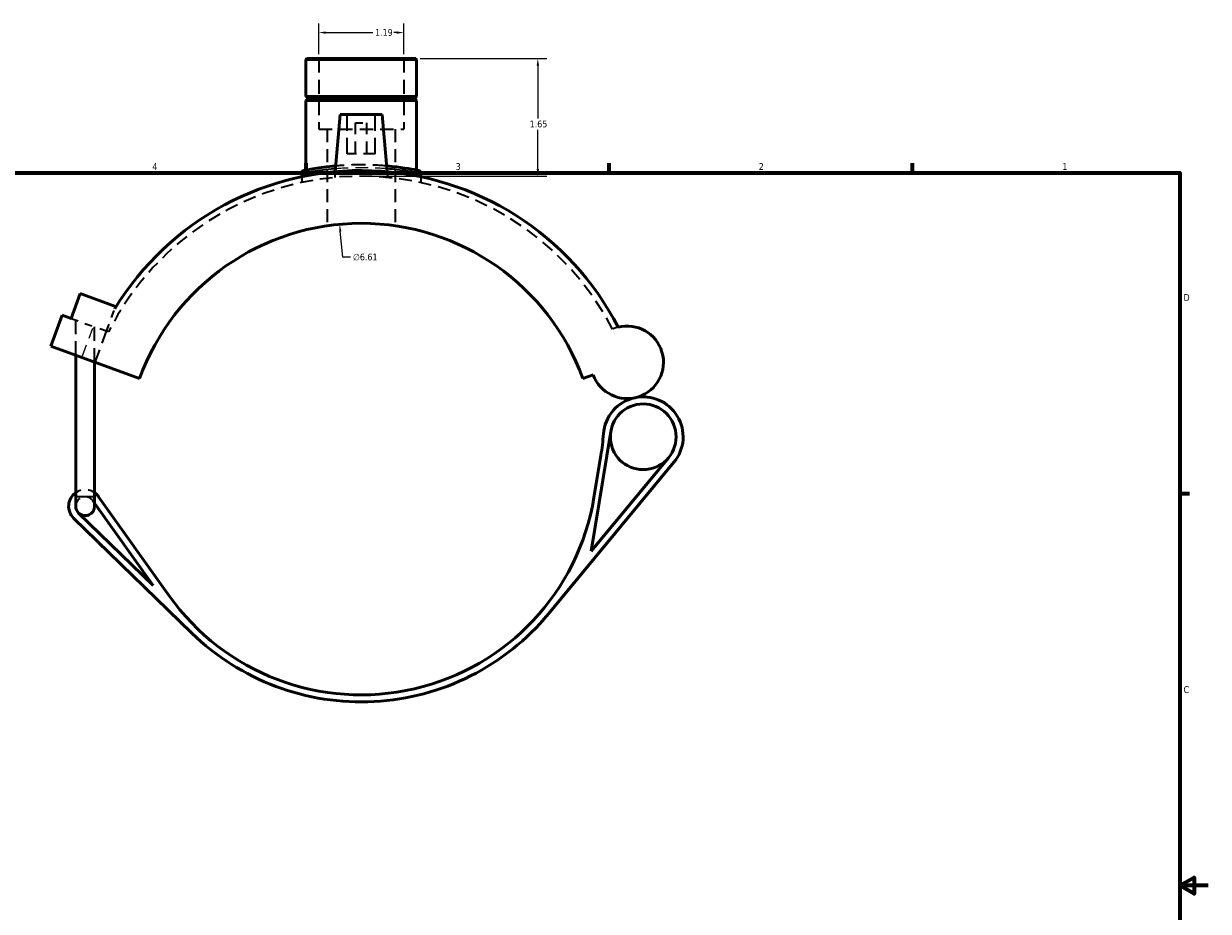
# Model space of a CAD drawing. Header units: inches. Extents: x -0.9 to 57.3, y -1.4 to 46.3.
# Tile 4 of 7: x 17.3 to 33.9, y 10.6 to 23.1. Entities that reach past the tile are written whole.
import ezdxf

# ---------------------------------------------------------------- set-up
doc = ezdxf.new("R2010")
doc.units = ezdxf.units.IN
doc.header["$MEASUREMENT"] = 0
doc.linetypes.add('DASHED', pattern=[0.2067, 0.1654, -0.0413])
for name, color, linetype, lineweight in [('Border (ANSI)', 7, 'Continuous', 70), ('Dimension (ANSI)', 7, 'Continuous', 25), ('Hidden (ANSI)', 7, 'DASHED', 35), ('Hidden Narrow (ANSI)', 7, 'DASHED', 25), ('Visible (ANSI)', 7, 'Continuous', 50), ('Visible Narrow (ANSI)', 7, 'Continuous', 35)]:
    doc.layers.add(name, color=color, linetype=linetype, lineweight=lineweight)
doc.styles.add('Note Text (ANSI)', font='tahoma.ttf')
doc.dimstyles.new('Default (ANSI)', dxfattribs={"dimtxt": 0.094488, "dimasz": 0.098425, "dimexe": 0.125, "dimexo": 0.0625, "dimgap": 0.031496, "dimtad": 0, "dimtih": 1, "dimtoh": 1, "dimrnd": 1e-08, "dimzin": 4, "dimdsep": 46, "dimtxsty": 'Note Text (ANSI)', "dimcen": 0.09, "dimdle": 0.393701, "dimclrd": 256, "dimclre": 256, "dimclrt": 5, "dimadec": 0, "dimazin": 1, "dimtfac": 1, "dimtofl": 0, "dimtmove": 0, "dimatfit": 3, "dimfxl": 1, "dimtolj": 1, "dimtzin": 4, "dimlwd": -1, "dimlwe": -1, "dimarcsym": 0})

# ---------------------------------------------------------------- blocks, each defined once
blk = doc.blocks.new('Borders Default Border')
at = {"layer": 'Border (ANSI)'}
for p, q in [((21.25, 21), (21.25, 21.134)), ((25.5, 21), (25.5, 21.134)), ((29.75, 21), (29.75, 21.134)), ((33.5, 16.5), (33.634, 16.5))]:
    blk.add_line(p, q, dxfattribs=at)
at = {"layer": 'Border (ANSI)', "flags": 128}
for points in [[(0.5, 1), (0.5, 21), (33.5, 21), (33.5, 1), (0.5, 1)], [(33.9, 11), (33.5, 11), (33.7, 11.115), (33.7, 10.885), (33.5, 11)]]:
    blk.add_lwpolyline(points, dxfattribs=at)
at = {"layer": 'Border (ANSI)', "color": 5, "true_color": 0x0000ff, "char_height": 0.0945, "attachment_point": 7, "style": 'Note Text (ANSI)'}
for s, insert in [('4', (19.092, 21.04)), ('3', (23.346, 21.038)), ('2', (27.596, 21.04)), ('1', (31.854, 21.04)), ('D', (33.553, 19.203)), ('C', (33.552, 13.701))]:
    blk.add_mtext(s, dxfattribs=dict(at, insert=insert))
blk = doc.blocks.new('*D6')
at = {"layer": 'Defpoints', "color": 0, "transparency": 16777216}
for p in [(22.785, 22.602), (22, 20.952), (24.498, 20.952)]:
    blk.add_point(p, dxfattribs=at)
at = {"layer": 'Dimension (ANSI)', "transparency": 16777216}
for p, q in [((22.848, 22.602), (24.623, 22.602)), ((24.498, 22.503), (24.498, 21.762)), ((24.498, 21.05), (24.498, 21.601)), ((22.062, 20.952), (24.623, 20.952))]:
    blk.add_line(p, q, dxfattribs=at)
for points in [[(24.482, 22.503), (24.515, 22.503), (24.498, 22.602)], [(24.482, 21.05), (24.515, 21.05), (24.498, 20.952)]]:
    blk.add_solid(points, dxfattribs=at)
at = {"layer": 'Dimension (ANSI)', "color": 5, "transparency": 16777216, "insert": (24.383, 21.731), "char_height": 0.0945, "attachment_point": 1, "style": 'Note Text (ANSI)'}
blk.add_mtext('\\A1;1.65', dxfattribs=at)
blk = doc.blocks.new('*D7')
at = {"layer": 'Defpoints', "color": 0, "transparency": 16777216}
for p in [(22.618, 22.966), (21.426, 22.602), (22.618, 22.602)]:
    blk.add_point(p, dxfattribs=at)
at = {"layer": 'Dimension (ANSI)', "transparency": 16777216}
for p, q in [((21.426, 22.664), (21.426, 23.091)), ((22.618, 22.664), (22.618, 23.091)), ((21.524, 22.966), (22.183, 22.966)), ((22.52, 22.966), (22.479, 22.966))]:
    blk.add_line(p, q, dxfattribs=at)
for points in [[(21.524, 22.982), (21.524, 22.949), (21.426, 22.966)], [(22.52, 22.982), (22.52, 22.949), (22.618, 22.966)]]:
    blk.add_solid(points, dxfattribs=at)
at = {"layer": 'Dimension (ANSI)', "color": 5, "transparency": 16777216, "insert": (22.215, 23.015), "char_height": 0.0945, "attachment_point": 1, "style": 'Note Text (ANSI)'}
blk.add_mtext('\\A1;1.19', dxfattribs=at)
blk = doc.blocks.new('*D8')
at = {"layer": 'Defpoints', "color": 0, "transparency": 16777216}
for p in [(21.719, 20.276), (22.325, 13.69)]:
    blk.add_point(p, dxfattribs=at)
at = {"layer": 'Dimension (ANSI)', "transparency": 16777216}
for p, q in [((21.762, 19.814), (21.728, 20.178)), ((21.873, 19.814), (21.762, 19.814))]:
    blk.add_line(p, q, dxfattribs=at)
blk.add_solid([(21.744, 20.18), (21.712, 20.177), (21.719, 20.276)], dxfattribs=at)
at = {"layer": 'Dimension (ANSI)', "color": 5, "transparency": 16777216, "insert": (21.905, 19.865), "char_height": 0.0945, "attachment_point": 1, "style": 'Note Text (ANSI)'}
blk.add_mtext('\\A1;∅6.61', dxfattribs=at)

msp = doc.modelspace()

# ---------------------------------------------------------------- linework, layer by layer
at = {"layer": 'Hidden (ANSI)', "ltscale": 1.197388}
for p, q in [((21.4259, 22.6016), (21.4259, 21.6116)), ((22.6184, 22.6016), (22.6184, 21.6116))]:
    msp.add_line(p, q, dxfattribs=at)
at = {"layer": 'Hidden (ANSI)', "ltscale": 1.333288}
for p, q in [((21.8253, 21.2666), (21.8253, 21.8178)), ((22.219, 21.2666), (22.219, 21.8178))]:
    msp.add_line(p, q, dxfattribs=at)
at = {"layer": 'Hidden (ANSI)', "ltscale": 1.132842}
msp.add_line((21.4259, 21.6116), (22.6184, 21.6116), dxfattribs=at)
at = {"layer": 'Hidden (ANSI)', "ltscale": 1.093373}
for p, q in [((21.5451, 21.6116), (21.5451, 20.2556)), ((22.4992, 21.6116), (22.4992, 20.2556))]:
    msp.add_line(p, q, dxfattribs=at)
at = {"layer": 'Hidden (ANSI)', "ltscale": 0.471064}
msp.add_line((21.9434, 21.6997), (22.1009, 21.6997), dxfattribs=at)
at = {"layer": 'Hidden (ANSI)', "ltscale": 1.047583}
for p, q in [((21.9434, 21.2666), (21.9434, 21.6997)), ((22.1009, 21.2666), (22.1009, 21.6997))]:
    msp.add_line(p, q, dxfattribs=at)
at = {"layer": 'Hidden (ANSI)', "ltscale": 0.997297}
msp.add_line((22.219, 21.2666), (21.8253, 21.2666), dxfattribs=at)
at = {"layer": 'Hidden (ANSI)', "ltscale": 0.154466}
for p, q in [((21.1874, 20.944), (21.1874, 20.8628)), ((22.8569, 20.944), (22.8569, 20.8628))]:
    msp.add_line(p, q, dxfattribs=at)
at = {"layer": 'Hidden (ANSI)', "ltscale": 0.153544}
for p, q in [((21.6566, 21.0145), (21.6496, 20.9341)), ((22.3877, 21.0145), (22.3947, 20.9341))]:
    msp.add_line(p, q, dxfattribs=at)
at = {"layer": 'Hidden (ANSI)', "ltscale": 0.6298}
msp.add_line((17.9541, 18.9565), (18.2649, 18.8434), dxfattribs=at)
at = {"layer": 'Hidden (ANSI)', "ltscale": 0.63734}
msp.add_line((18.4513, 18.7755), (18.5658, 19.09), dxfattribs=at)
at = {"layer": 'Hidden (ANSI)', "ltscale": 1.191838}
for p, q in [((18.0181, 18.4405), (18.0181, 18.9332)), ((18.2827, 18.3442), (18.2827, 18.8369))]:
    msp.add_line(p, q, dxfattribs=at)
at = {"layer": 'Hidden (ANSI)', "ltscale": 0.593566}
msp.add_line((18.4513, 18.7755), (18.2649, 18.8434), dxfattribs=at)
at = {"layer": 'Hidden (ANSI)', "ltscale": 1.119962}
msp.add_line((18.293, 18.3404), (18.4513, 18.7755), dxfattribs=at)
at = {"layer": 'Hidden (ANSI)', "ltscale": 0.051518}
msp.add_line((18.4768, 18.7662), (18.4513, 18.7755), dxfattribs=at)
at = {"layer": 'Hidden (ANSI)', "ltscale": 0.080352}
msp.add_line((18.2582, 16.3984), (18.2827, 16.3639), dxfattribs=at)
at = {"layer": 'Hidden (ANSI)', "ltscale": 1.082171}
msp.add_arc((22.0221, 16.9831), 3.9685, 27.35065, 153.30023, dxfattribs=at)
at = {"layer": 'Hidden (ANSI)', "ltscale": 0.152763}
msp.add_arc((25.7513, 18.3404), 0.5088, 104.63746, 113.67533, dxfattribs=at)
at = {"layer": 'Hidden (ANSI)', "ltscale": 0.536287}
msp.add_arc((18.1504, 16.3217), 0.2315, 55.1501, 124.8499, dxfattribs=at)
at = {"layer": 'Hidden (ANSI)', "ltscale": 0.635708}
msp.add_arc((18.1504, 16.3217), 0.1323, 35.41692, 180, dxfattribs=at)
at = {"layer": 'Hidden (ANSI)', "ltscale": 0.155647}
msp.add_arc((18.1504, 16.3217), 0.1323, 0, 35.41692, dxfattribs=at)
at = {"layer": 'Hidden (ANSI)', "ltscale": 1.198935}
msp.add_open_spline([(22.3807, 21.0948), (22.3758, 21.0952), (22.371, 21.0956), (22.2477, 21.1059), (22.1151, 21.1114), (21.8728, 21.1092), (21.763, 21.1034), (21.6636, 21.0948)], degree=3, knots=[8.6745807, 8.6745807, 8.6745807, 8.6745807, 8.7155203, 8.7155203, 9.7103294, 9.7103294, 10.5529546, 10.5529546, 10.5529546, 10.5529546], dxfattribs=at)
at = {"layer": 'Hidden (ANSI)', "ltscale": 0.000357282}
msp.add_open_spline([(22.8281, 21.0309), (22.8281, 21.0309), (22.8281, 21.0309), (22.8281, 21.0309)], degree=3, dxfattribs=at)
at = {"layer": 'Hidden Narrow (ANSI)', "ltscale": 1.007965}
msp.add_line((18.1144, 18.43), (18.2569, 18.8216), dxfattribs=at)
at = {"layer": 'Hidden Narrow (ANSI)', "ltscale": 1.086524}
msp.add_open_spline([(21.6606, 21.0599), (21.7609, 21.068), (21.8711, 21.0734), (22.1184, 21.0756), (22.2557, 21.0702), (22.3802, 21.0602), (22.382, 21.0601), (22.3837, 21.0599)], degree=3, knots=[-10.5263981, -10.5263981, -10.5263981, -10.5263981, -9.7103294, -9.7103294, -8.7155203, -8.7155203, -8.7011354, -8.7011354, -8.7011354, -8.7011354], dxfattribs=at)
at = {"layer": 'Hidden Narrow (ANSI)', "ltscale": 0.000329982}
msp.add_open_spline([(22.8569, 20.9958), (22.8569, 20.9958), (22.8569, 20.9958), (22.8569, 20.9958)], degree=3, dxfattribs=at)
at = {"layer": 'Visible (ANSI)'}
for p, q in [((21.2589, 22.6016), (21.247, 22.5897)), ((21.2589, 22.6016), (22.7854, 22.6016)), ((22.7854, 22.6016), (22.7973, 22.5897)), ((22.7973, 22.5897), (21.247, 22.5897)), ((21.247, 22.5897), (21.247, 22.0713)), ((22.7973, 22.5897), (22.7973, 22.0713)), ((21.247, 22.0713), (22.7973, 22.0713)), ((21.2667, 22.0516), (21.247, 22.0713)), ((21.2667, 22.0319), (21.247, 22.0123)), ((22.7973, 22.0123), (21.247, 22.0123)), ((21.247, 22.0123), (21.247, 21.0369)), ((21.2667, 22.0516), (22.7776, 22.0516)), ((21.2667, 22.0516), (21.2667, 22.0319)), ((22.7776, 22.0319), (21.2667, 22.0319)), ((22.7776, 22.0516), (22.7973, 22.0713)), ((22.7776, 22.0516), (22.7776, 22.0319)), ((22.7776, 22.0319), (22.7973, 22.0123)), ((22.7973, 22.0123), (22.7973, 21.0369)), ((21.7269, 21.8178), (21.6566, 21.0145)), ((22.3174, 21.8178), (21.7269, 21.8178)), ((22.3174, 21.8178), (22.3877, 21.0145)), ((21.1874, 20.9958), (21.1874, 20.944)), ((22.8569, 20.9958), (22.8569, 20.944)), ((17.9541, 18.9565), (18.0808, 19.3045)), ((18.0808, 19.3045), (18.578, 19.1236)), ((18.578, 19.1236), (18.5658, 19.09)), ((17.6714, 18.5666), (17.8298, 19.0017)), ((17.8298, 19.0017), (17.9541, 18.9565)), ((18.9145, 18.1142), (17.6714, 18.5666)), ((18.0181, 16.4573), (18.0181, 18.4405)), ((18.2827, 16.4573), (18.2827, 18.3442)), ((25.1298, 18.1142), (25.2732, 18.1664)), ((25.2451, 15.6906), (25.5214, 17.3706)), ((26.3305, 17.0023), (25.2451, 15.6906)), ((25.382, 17.034), (25.2854, 16.4464)), ((24.6465, 14.8115), (26.4069, 16.939)), ((18.0181, 16.4573), (18.0181, 16.3217)), ((18.2827, 16.3217), (18.2827, 16.4573)), ((19.327, 15.0666), (18.3391, 16.4559)), ((18.2827, 16.3639), (19.1048, 15.2078)), ((17.9889, 16.1558), (19.6459, 14.5425)), ((19.1048, 15.2078), (18.0582, 16.2269))]:
    msp.add_line(p, q, dxfattribs=at)
msp.add_circle((25.9758, 17.2958), 0.4604, dxfattribs=at)
for centre, radius, start, end in [((22.0221, 16.9831), 4.0479, 27.18891, 148.63512), ((21.2231, 20.9958), 0.0358, 101.26155, 180), ((22.8212, 20.9958), 0.0358, 0, 78.73845), ((22.0221, 16.9831), 3.3071, 20, 160), ((25.7513, 18.3404), 0.5088, 200, 104.63746), ((25.9758, 17.2958), 0.5597, 102.12597, 175.92272), ((25.9758, 17.2958), 0.5597, 320.39278, 102.12597), ((22.1188, 17.5708), 3.3071, 350.65986, 355.92272), ((18.1504, 16.3217), 0.2315, 124.8499, 225.76523), ((18.1504, 16.3217), 0.2315, 35.41692, 55.1501), ((22.0221, 16.9831), 3.3071, 215.41692, 350.65986), ((18.1504, 16.3217), 0.1323, 180, 225.76523), ((18.1504, 16.3217), 0.1323, 225.76523, 0), ((22.0221, 16.9831), 3.4063, 225.76523, 320.39278)]:
    msp.add_arc(centre, radius, start, end, dxfattribs=at)
for points, knots in [([(21.6636, 21.0948), (21.6609, 21.0945), (21.6581, 21.0943), (21.5441, 21.0841), (21.4467, 21.0707), (21.2907, 21.0459), (21.2379, 21.0352), (21.218, 21.0313), (21.2162, 21.0309), (21.2162, 21.0309)], [10.5529546, 10.5529546, 10.5529546, 10.5529546, 10.5763664, 10.5763664, 11.5254739, 11.5254739, 12.5800677, 12.5800677, 12.818161, 12.818161, 12.818161, 12.818161]), ([(22.8281, 21.0309), (22.8281, 21.0309), (22.8167, 21.0332), (22.7613, 21.0438), (22.7047, 21.0542), (22.5602, 21.0757), (22.4752, 21.0865), (22.3807, 21.0948)], [6.4093904, 6.4093904, 6.4093904, 6.4093904, 7.0023635, 7.0023635, 7.8725511, 7.8725511, 8.6745807, 8.6745807, 8.6745807, 8.6745807])]:
    msp.add_open_spline(points, degree=3, knots=knots, dxfattribs=at)
at = {"layer": 'Visible Narrow (ANSI)'}
msp.add_line((18.0198, 16.4573), (18.2811, 16.4573), dxfattribs=at)
for points, knots in [([(21.1874, 20.9959), (21.1874, 20.9958), (21.1893, 20.9962), (21.2099, 21.0001), (21.2645, 21.0107), (21.4261, 21.0353), (21.5271, 21.0486), (21.6483, 21.0589), (21.6544, 21.0594), (21.6606, 21.0599)], [-12.818161, -12.818161, -12.818161, -12.818161, -12.5800677, -12.5800677, -11.5254739, -11.5254739, -10.5763664, -10.5763664, -10.5263981, -10.5263981, -10.5263981, -10.5263981]), ([(22.3837, 21.0599), (22.4855, 21.0516), (22.577, 21.0406), (22.729, 21.019), (22.7877, 21.0086), (22.845, 20.9981), (22.8569, 20.9958), (22.8569, 20.9958)], [-8.7011354, -8.7011354, -8.7011354, -8.7011354, -7.8725511, -7.8725511, -7.0023635, -7.0023635, -6.4093904, -6.4093904, -6.4093904, -6.4093904])]:
    msp.add_open_spline(points, degree=3, knots=knots, dxfattribs=at)

# ---------------------------------------------------------------- block references
msp.add_blockref('Borders Default Border', (0, 0))

# ---------------------------------------------------------------- dimensions: what is measured, and where the dimension line sits
at = {"layer": 'Dimension (ANSI)'}
for base, p1, p2, angle, override, picture, middle in [((22.6184, 22.9655), (21.4259, 22.6016), (22.6184, 22.6016), 180, {"dimgap": 0.031496, "dimtih": 0, "dimtoh": 0, "dimdec": 2, "dimtol": 0, "dimlim": 0, "dimtp": 0, "dimtm": 0, "dimtdec": 2, "dimatfit": 1}, '*D7', (22.331, 22.9655)), ((24.4984, 20.9516), (22.7854, 22.6016), (21.9996, 20.9516), 90, {"dimgap": 0.031496, "dimdec": 2, "dimtol": 0, "dimlim": 0, "dimtp": 0, "dimtm": 0, "dimtdec": 2, "dimatfit": 1}, '*D6', (24.4984, 21.6816))]:
    dim = msp.add_linear_dim(base=base, p1=p1, p2=p2, angle=angle, dimstyle='Default (ANSI)', override=override, dxfattribs=at)
    dim.commit()
    dim.dimension.update_dxf_attribs({"geometry": picture, "text_midpoint": middle, "dimtype": 160})
dim = msp.add_diameter_dim_2p(p1=(22.3253, 13.69), p2=(21.719, 20.2763), dimstyle='Default (ANSI)', override={"dimgap": 0.031496, "dimdec": 2, "dimlfac": 1, "dimtol": 0, "dimlim": 0, "dimtp": 0, "dimtm": 0, "dimtdec": 2}, dxfattribs=at)
dim.commit()
dim.dimension.update_dxf_attribs({"geometry": '*D8', "text_midpoint": (22.0744, 19.8137), "dimtype": 163})

doc.saveas('drawing.dxf')
